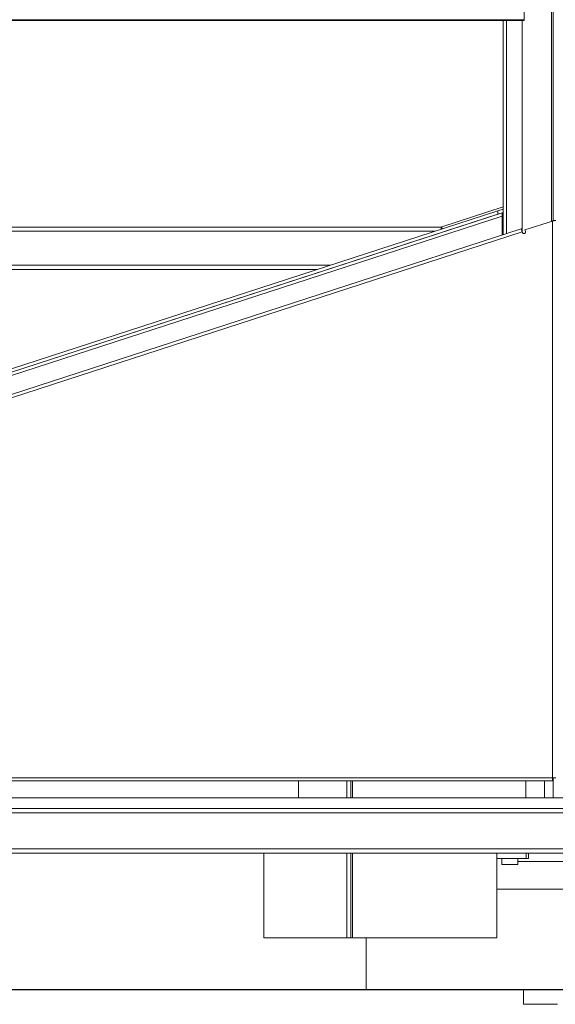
# Model space of a CAD drawing. Extents: x 0 to 59450, y 0 to 42050.
# Tile 208 of 256: x 34602 to 35107, y 29930 to 30858. Entities that reach past the tile are written whole.
import ezdxf

# ---------------------------------------------------------------- set-up
doc = ezdxf.new("R2010")
doc.units = 0
doc.header["$LTSCALE"] = 20
doc.header["$MEASUREMENT"] = 0
doc.layers.get('0').update_dxf_attribs({"linetype": 'CONTINUOUS'})
doc.layers.get('Defpoints').update_dxf_attribs({"linetype": 'CONTINUOUS'})
doc.dimstyles.new('DXF001', dxfattribs={"dimtxt": 3.1, "dimasz": 2, "dimexe": 2, "dimexo": 0.8, "dimgap": 0.09, "dimtad": 1, "dimdsep": 46, "dimtxsty": 'STANDARD', "dimcen": 0.09, "dimazin": 2, "dimtfac": 0.645161, "dimtdec": 4, "dimtmove": 0, "dimatfit": 3, "dimfxl": 1, "dimtvp": 0.66129, "dimtolj": 1, "dimtzin": 0, "dimarcsym": 0})

# ---------------------------------------------------------------- blocks, each defined once
blk = doc.blocks.new('_OPEN')
at = {"color": 0, "linetype": 'ByBlock', "lineweight": -2}
for p, q in [((-1, 0.166667), (0, 0)), ((0, 0), (-1, -0.166667)), ((0, 0), (-1, 0))]:
    blk.add_line(p, q, dxfattribs=at)
blk = doc.blocks.new('*D34')
at = {"color": 0, "linetype": 'Continuous', "lineweight": -2}
for p, q in [((37703.91, 31923.5), (32998.91, 31923.5)), ((33000.91, 29945.5), (33000.91, 31921.5)), ((35949.44, 29943.5), (32998.91, 29943.5))]:
    blk.add_line(p, q, dxfattribs=at)
at = {"layer": 'Defpoints', "color": 0, "linetype": 'Continuous'}
for p in [(33000.91, 31923.5), (37704.71, 31923.5), (35950.24, 29943.5)]:
    blk.add_point(p, dxfattribs=at)
at = {"color": 0, "linetype": 'Continuous', "lineweight": -2, "xscale": 2, "yscale": 2, "zscale": 2}
for p, rotation in [((33000.91, 31923.5), 90), ((33000.91, 29943.5), 270)]:
    blk.add_blockref('_OPEN', p, dxfattribs=dict(at, rotation=rotation))
at = {"color": 0, "linetype": 'Continuous', "lineweight": 13, "insert": (32960.82, 31107.4), "char_height": 80, "attachment_point": 5, "rotation": 90}
blk.add_mtext('\\A1;\\A1;1980', dxfattribs=at)

msp = doc.modelspace()

# ---------------------------------------------------------------- linework, layer by layer
at = {"color": 3, "linetype": 'Continuous', "lineweight": 13}
for p, q in [((35103.24, 31629.297), (35103.24, 30667.89)), ((35104.74, 30668.435), (35104.74, 31630.796)), ((35077.432, 30857.316), (35077.432, 31487.266)), ((34278.341, 30857.316), (35077.43, 30857.316)), ((34279.122, 30857.939), (35076.81, 30857.939)), ((35057.74, 30857.316), (35057.74, 30655.171)), ((35060.74, 30857.316), (35060.74, 30656.145)), ((35075.74, 30657.741), (35075.74, 30857.316)), ((35076.81, 30857.939), (35076.813, 30857.936)), ((35076.81, 30857.939), (35077.432, 30857.316)), ((35076.813, 30857.936), (35076.815, 30857.934)), ((35076.815, 30857.934), (35076.817, 30857.931)), ((35076.817, 30857.931), (35076.82, 30857.929)), ((35076.82, 30857.929), (35076.822, 30857.926)), ((35076.822, 30857.926), (35076.825, 30857.924)), ((35076.825, 30857.924), (35076.827, 30857.922)), ((35076.827, 30857.922), (35076.83, 30857.919)), ((35076.83, 30857.919), (35076.832, 30857.917)), ((35076.832, 30857.917), (35076.834, 30857.914)), ((35076.834, 30857.914), (35076.837, 30857.912)), ((35076.837, 30857.912), (35076.839, 30857.909)), ((35076.839, 30857.909), (35076.842, 30857.907)), ((35076.842, 30857.907), (35076.844, 30857.905)), ((35076.844, 30857.905), (35076.847, 30857.902)), ((35076.847, 30857.902), (35076.849, 30857.9)), ((35076.849, 30857.9), (35076.851, 30857.897)), ((35076.851, 30857.897), (35076.854, 30857.895)), ((35076.854, 30857.895), (35076.856, 30857.892)), ((35076.856, 30857.892), (35076.859, 30857.89)), ((35076.859, 30857.89), (35076.861, 30857.887)), ((35076.861, 30857.887), (35076.864, 30857.885)), ((35076.864, 30857.885), (35076.866, 30857.883)), ((35076.866, 30857.883), (35076.869, 30857.88)), ((35076.869, 30857.88), (35076.871, 30857.878)), ((35076.871, 30857.878), (35076.873, 30857.875)), ((35076.873, 30857.875), (35076.876, 30857.873)), ((35076.876, 30857.873), (35076.878, 30857.87)), ((35076.878, 30857.87), (35076.881, 30857.868)), ((35076.881, 30857.868), (35076.883, 30857.866)), ((35076.883, 30857.866), (35076.885, 30857.863)), ((35076.885, 30857.863), (35076.888, 30857.861)), ((35076.888, 30857.861), (35076.89, 30857.858)), ((35076.89, 30857.858), (35076.893, 30857.856)), ((35076.893, 30857.856), (35076.895, 30857.854)), ((35076.895, 30857.854), (35076.898, 30857.851)), ((35076.898, 30857.851), (35076.9, 30857.849)), ((35076.9, 30857.849), (35076.902, 30857.846)), ((35076.902, 30857.846), (35076.905, 30857.844)), ((35076.905, 30857.844), (35076.907, 30857.841)), ((35076.907, 30857.841), (35076.91, 30857.839)), ((35076.91, 30857.839), (35076.912, 30857.837)), ((35076.912, 30857.837), (35076.914, 30857.834)), ((35076.914, 30857.834), (35076.917, 30857.832)), ((35076.917, 30857.832), (35076.919, 30857.829)), ((35076.919, 30857.829), (35076.922, 30857.827)), ((35076.922, 30857.827), (35076.924, 30857.825)), ((35076.924, 30857.825), (35076.926, 30857.822)), ((35076.926, 30857.822), (35076.929, 30857.82)), ((35076.929, 30857.82), (35076.931, 30857.818)), ((35076.931, 30857.818), (35076.934, 30857.815)), ((35076.934, 30857.815), (35076.936, 30857.813)), ((35076.936, 30857.813), (35076.938, 30857.81)), ((35076.938, 30857.81), (35076.941, 30857.808)), ((35076.941, 30857.808), (35076.943, 30857.806)), ((35076.943, 30857.806), (35076.945, 30857.803)), ((35076.945, 30857.803), (35076.948, 30857.801)), ((35076.948, 30857.801), (35076.95, 30857.798)), ((35076.95, 30857.798), (35076.953, 30857.796)), ((35076.953, 30857.796), (35076.955, 30857.794)), ((35076.955, 30857.794), (35076.957, 30857.791)), ((35076.957, 30857.791), (35076.96, 30857.789)), ((35076.96, 30857.789), (35076.962, 30857.787)), ((35076.962, 30857.787), (35076.964, 30857.784)), ((35076.964, 30857.784), (35076.967, 30857.782)), ((35076.967, 30857.782), (35076.969, 30857.78)), ((35076.969, 30857.78), (35076.972, 30857.777)), ((35076.972, 30857.777), (35076.974, 30857.775)), ((35076.974, 30857.775), (35076.976, 30857.772)), ((35076.976, 30857.772), (35076.979, 30857.77)), ((35076.979, 30857.77), (35076.981, 30857.768)), ((35076.981, 30857.768), (35076.983, 30857.765)), ((35076.983, 30857.765), (35076.986, 30857.763)), ((35076.986, 30857.763), (35076.988, 30857.761)), ((35076.988, 30857.761), (35076.99, 30857.758)), ((35076.99, 30857.758), (35076.993, 30857.756)), ((35076.993, 30857.756), (35076.995, 30857.754)), ((35076.995, 30857.754), (35076.997, 30857.751)), ((35076.997, 30857.751), (35077, 30857.749)), ((35077, 30857.749), (35077.002, 30857.747)), ((35077.002, 30857.747), (35077.004, 30857.744)), ((35077.004, 30857.744), (35077.007, 30857.742)), ((35077.007, 30857.742), (35077.009, 30857.74)), ((35077.009, 30857.74), (35077.011, 30857.737)), ((35077.011, 30857.737), (35077.014, 30857.735)), ((35077.014, 30857.735), (35077.016, 30857.733)), ((35077.016, 30857.733), (35077.018, 30857.731)), ((35077.018, 30857.731), (35077.02, 30857.728)), ((35077.02, 30857.728), (35077.023, 30857.726)), ((35077.023, 30857.726), (35077.025, 30857.724)), ((35077.025, 30857.724), (35077.027, 30857.721)), ((35077.027, 30857.721), (35077.03, 30857.719)), ((35077.03, 30857.719), (35077.032, 30857.717)), ((35077.032, 30857.717), (35077.034, 30857.714)), ((35077.034, 30857.714), (35077.036, 30857.712)), ((35077.036, 30857.712), (35077.039, 30857.71)), ((35077.039, 30857.71), (35077.041, 30857.708)), ((35077.041, 30857.708), (35077.043, 30857.705)), ((35077.043, 30857.705), (35077.046, 30857.703)), ((35077.046, 30857.703), (35077.048, 30857.701)), ((35077.048, 30857.701), (35077.05, 30857.699)), ((35077.05, 30857.699), (35077.052, 30857.696)), ((35077.052, 30857.696), (35077.055, 30857.694)), ((35077.055, 30857.694), (35077.057, 30857.692)), ((35077.057, 30857.692), (35077.059, 30857.69)), ((35077.059, 30857.69), (35077.061, 30857.687)), ((35077.061, 30857.687), (35077.064, 30857.685)), ((35077.064, 30857.685), (35077.066, 30857.683)), ((35077.066, 30857.683), (35077.068, 30857.681)), ((35077.068, 30857.681), (35077.07, 30857.678)), ((35077.07, 30857.678), (35077.072, 30857.676)), ((35077.072, 30857.676), (35077.075, 30857.674)), ((35077.075, 30857.674), (35077.077, 30857.672)), ((35077.077, 30857.672), (35077.079, 30857.67)), ((35077.079, 30857.67), (35077.081, 30857.667)), ((35077.081, 30857.667), (35077.084, 30857.665)), ((35077.084, 30857.665), (35077.086, 30857.663)), ((35077.086, 30857.663), (35077.088, 30857.661)), ((35077.088, 30857.661), (35077.09, 30857.659)), ((35077.09, 30857.659), (35077.092, 30857.656)), ((35077.092, 30857.656), (35077.094, 30857.654)), ((35077.094, 30857.654), (35077.097, 30857.652)), ((35077.097, 30857.652), (35077.099, 30857.65)), ((35077.099, 30857.65), (35077.101, 30857.648)), ((35077.101, 30857.648), (35077.103, 30857.646)), ((35077.103, 30857.646), (35077.105, 30857.643)), ((35077.105, 30857.643), (35077.107, 30857.641)), ((35077.107, 30857.641), (35077.11, 30857.639)), ((35077.11, 30857.639), (35077.112, 30857.637)), ((35077.112, 30857.637), (35077.114, 30857.635)), ((35077.114, 30857.635), (35077.116, 30857.633)), ((35077.116, 30857.633), (35077.118, 30857.631)), ((35077.118, 30857.631), (35077.12, 30857.628)), ((35077.12, 30857.628), (35077.122, 30857.626)), ((35077.122, 30857.626), (35077.124, 30857.624)), ((35077.124, 30857.624), (35077.127, 30857.622)), ((35077.127, 30857.622), (35077.129, 30857.62)), ((35077.129, 30857.62), (35077.131, 30857.618)), ((35077.131, 30857.618), (35077.133, 30857.616)), ((35077.133, 30857.616), (35077.135, 30857.614)), ((35077.135, 30857.614), (35077.137, 30857.612)), ((35077.137, 30857.612), (35077.139, 30857.61)), ((35077.139, 30857.61), (35077.141, 30857.607)), ((35077.141, 30857.607), (35077.143, 30857.605)), ((35077.143, 30857.605), (35077.145, 30857.603)), ((35077.145, 30857.603), (35077.147, 30857.601)), ((35077.147, 30857.601), (35077.149, 30857.599)), ((35077.149, 30857.599), (35077.152, 30857.597)), ((35077.152, 30857.597), (35077.154, 30857.595)), ((35077.154, 30857.595), (35077.156, 30857.593)), ((35077.156, 30857.593), (35077.158, 30857.591)), ((35077.158, 30857.591), (35077.16, 30857.589)), ((35077.16, 30857.589), (35077.162, 30857.587)), ((35077.162, 30857.587), (35077.164, 30857.585)), ((35077.164, 30857.585), (35077.166, 30857.583)), ((35077.166, 30857.583), (35077.168, 30857.581)), ((35077.168, 30857.581), (35077.17, 30857.579)), ((35077.17, 30857.579), (35077.172, 30857.577)), ((35077.172, 30857.577), (35077.174, 30857.575)), ((35077.174, 30857.575), (35077.176, 30857.573)), ((35077.176, 30857.573), (35077.178, 30857.571)), ((35077.178, 30857.571), (35077.18, 30857.569)), ((35077.18, 30857.569), (35077.182, 30857.567)), ((35077.182, 30857.567), (35077.184, 30857.565)), ((35077.184, 30857.565), (35077.186, 30857.563)), ((35077.186, 30857.563), (35077.188, 30857.561)), ((35077.188, 30857.561), (35077.19, 30857.559)), ((35077.19, 30857.559), (35077.192, 30857.557)), ((35077.192, 30857.557), (35077.194, 30857.555)), ((35077.194, 30857.555), (35077.195, 30857.553)), ((35077.195, 30857.553), (35077.197, 30857.551)), ((35077.197, 30857.551), (35077.199, 30857.549)), ((35077.199, 30857.549), (35077.201, 30857.547)), ((35077.201, 30857.547), (35077.203, 30857.546)), ((35077.203, 30857.546), (35077.205, 30857.544)), ((35077.205, 30857.544), (35077.207, 30857.542)), ((35077.207, 30857.542), (35077.209, 30857.54)), ((35077.209, 30857.54), (35077.211, 30857.538)), ((35077.211, 30857.538), (35077.213, 30857.536)), ((35077.213, 30857.536), (35077.214, 30857.534)), ((35077.214, 30857.534), (35077.216, 30857.532)), ((35077.216, 30857.532), (35077.218, 30857.531)), ((35077.218, 30857.531), (35077.22, 30857.529)), ((35077.22, 30857.529), (35077.222, 30857.527)), ((35077.222, 30857.527), (35077.224, 30857.525)), ((35077.224, 30857.525), (35077.225, 30857.523)), ((35077.225, 30857.523), (35077.227, 30857.521)), ((35077.227, 30857.521), (35077.229, 30857.52)), ((35077.229, 30857.52), (35077.231, 30857.518)), ((35077.231, 30857.518), (35077.233, 30857.516)), ((35077.233, 30857.516), (35077.234, 30857.514)), ((35077.234, 30857.514), (35077.236, 30857.512)), ((35077.236, 30857.512), (35077.238, 30857.511)), ((35077.238, 30857.511), (35077.24, 30857.509)), ((35077.24, 30857.509), (35077.242, 30857.507)), ((35077.242, 30857.507), (35077.243, 30857.505)), ((35077.243, 30857.505), (35077.245, 30857.504)), ((35077.245, 30857.504), (35077.247, 30857.502)), ((35077.247, 30857.502), (35077.249, 30857.5)), ((35077.249, 30857.5), (35077.25, 30857.498)), ((35077.25, 30857.498), (35077.252, 30857.497)), ((35077.252, 30857.497), (35077.254, 30857.495)), ((35077.254, 30857.495), (35077.255, 30857.493)), ((35077.255, 30857.493), (35077.257, 30857.492)), ((35077.257, 30857.492), (35077.259, 30857.49)), ((35077.259, 30857.49), (35077.261, 30857.488)), ((35077.261, 30857.488), (35077.262, 30857.486)), ((35077.262, 30857.486), (35077.264, 30857.485)), ((35077.264, 30857.485), (35077.266, 30857.483)), ((35077.266, 30857.483), (35077.267, 30857.481)), ((35077.267, 30857.481), (35077.269, 30857.48)), ((35077.269, 30857.48), (35077.271, 30857.478)), ((35077.271, 30857.478), (35077.272, 30857.476)), ((35077.272, 30857.476), (35077.274, 30857.475)), ((35077.274, 30857.475), (35077.275, 30857.473)), ((35077.275, 30857.473), (35077.277, 30857.472)), ((35077.277, 30857.472), (35077.279, 30857.47)), ((35077.279, 30857.47), (35077.28, 30857.468)), ((35077.28, 30857.468), (35077.282, 30857.467)), ((35077.282, 30857.467), (35077.284, 30857.465)), ((35077.284, 30857.465), (35077.285, 30857.464)), ((35077.285, 30857.464), (35077.287, 30857.462)), ((35077.287, 30857.462), (35077.288, 30857.46)), ((35077.288, 30857.46), (35077.29, 30857.459)), ((35077.29, 30857.459), (35077.291, 30857.457)), ((35077.291, 30857.457), (35077.293, 30857.456)), ((35077.293, 30857.456), (35077.295, 30857.454)), ((35077.295, 30857.454), (35077.296, 30857.453)), ((35077.296, 30857.453), (35077.298, 30857.451)), ((35077.298, 30857.451), (35077.299, 30857.449)), ((35077.299, 30857.449), (35077.301, 30857.448)), ((35077.301, 30857.448), (35077.302, 30857.446)), ((35077.302, 30857.446), (35077.304, 30857.445)), ((35077.304, 30857.445), (35077.305, 30857.443)), ((35077.305, 30857.443), (35077.307, 30857.442)), ((35077.307, 30857.442), (35077.308, 30857.44)), ((35077.308, 30857.44), (35077.31, 30857.439)), ((35077.31, 30857.439), (35077.311, 30857.437)), ((35077.311, 30857.437), (35077.313, 30857.436)), ((35077.313, 30857.436), (35077.314, 30857.434)), ((35077.314, 30857.434), (35077.316, 30857.433)), ((35077.316, 30857.433), (35077.317, 30857.431)), ((35077.317, 30857.431), (35077.319, 30857.43)), ((35077.319, 30857.43), (35077.32, 30857.429)), ((35077.32, 30857.429), (35077.322, 30857.427)), ((35077.322, 30857.427), (35077.323, 30857.426)), ((35077.323, 30857.426), (35077.324, 30857.424)), ((35077.324, 30857.424), (35077.326, 30857.423)), ((35077.326, 30857.423), (35077.327, 30857.421)), ((35077.327, 30857.421), (35077.329, 30857.42)), ((35077.329, 30857.42), (35077.33, 30857.419)), ((35077.33, 30857.419), (35077.331, 30857.417)), ((35077.331, 30857.417), (35077.333, 30857.416)), ((35077.333, 30857.416), (35077.334, 30857.415)), ((35077.334, 30857.415), (35077.336, 30857.413)), ((35077.336, 30857.413), (35077.337, 30857.412)), ((35077.337, 30857.412), (35077.338, 30857.41)), ((35077.338, 30857.41), (35077.34, 30857.409)), ((35077.34, 30857.409), (35077.341, 30857.408)), ((35077.341, 30857.408), (35077.342, 30857.406)), ((35077.342, 30857.406), (35077.344, 30857.405)), ((35077.344, 30857.405), (35077.345, 30857.404)), ((35077.345, 30857.404), (35077.346, 30857.402)), ((35077.346, 30857.402), (35077.348, 30857.401)), ((35077.348, 30857.401), (35077.349, 30857.4)), ((35077.349, 30857.4), (35077.35, 30857.399)), ((35077.35, 30857.399), (35077.351, 30857.397)), ((35077.351, 30857.397), (35077.353, 30857.396)), ((35077.353, 30857.396), (35077.354, 30857.395)), ((35077.354, 30857.395), (35077.355, 30857.394)), ((35077.355, 30857.394), (35077.356, 30857.392)), ((35077.356, 30857.392), (35077.358, 30857.391)), ((35077.358, 30857.391), (35077.359, 30857.39)), ((35077.359, 30857.39), (35077.36, 30857.389)), ((35077.36, 30857.389), (35077.361, 30857.387)), ((35077.361, 30857.387), (35077.363, 30857.386)), ((35077.363, 30857.386), (35077.364, 30857.385)), ((35077.364, 30857.385), (35077.365, 30857.384)), ((35077.365, 30857.384), (35077.366, 30857.383)), ((35077.366, 30857.383), (35077.367, 30857.381)), ((35077.367, 30857.381), (35077.368, 30857.38)), ((35077.368, 30857.38), (35077.37, 30857.379)), ((35077.37, 30857.379), (35077.371, 30857.378)), ((35077.371, 30857.378), (35077.372, 30857.377)), ((35077.372, 30857.377), (35077.373, 30857.376)), ((35077.373, 30857.376), (35077.374, 30857.375)), ((35077.374, 30857.375), (35077.375, 30857.374)), ((35077.375, 30857.374), (35077.376, 30857.372)), ((35077.376, 30857.372), (35077.377, 30857.371)), ((35077.377, 30857.371), (35077.378, 30857.37)), ((35077.378, 30857.37), (35077.379, 30857.369)), ((35077.379, 30857.369), (35077.381, 30857.368)), ((35077.381, 30857.368), (35077.382, 30857.367)), ((35077.382, 30857.367), (35077.383, 30857.366)), ((35077.383, 30857.366), (35077.384, 30857.365)), ((35077.384, 30857.365), (35077.385, 30857.364)), ((35077.385, 30857.364), (35077.386, 30857.363)), ((35077.386, 30857.363), (35077.387, 30857.362)), ((35077.387, 30857.362), (35077.388, 30857.361)), ((35077.388, 30857.361), (35077.389, 30857.36)), ((35077.389, 30857.36), (35077.39, 30857.359)), ((35077.39, 30857.359), (35077.39, 30857.358)), ((35077.39, 30857.358), (35077.391, 30857.357)), ((35077.391, 30857.357), (35077.392, 30857.356)), ((35077.392, 30857.356), (35077.393, 30857.355)), ((35077.393, 30857.355), (35077.394, 30857.354)), ((35077.394, 30857.354), (35077.395, 30857.354)), ((35077.395, 30857.354), (35077.396, 30857.353)), ((35077.396, 30857.353), (35077.397, 30857.352)), ((35077.397, 30857.352), (35077.398, 30857.351)), ((35077.398, 30857.351), (35077.399, 30857.35)), ((35077.399, 30857.35), (35077.399, 30857.349)), ((35077.399, 30857.349), (35077.4, 30857.348)), ((35077.4, 30857.348), (35077.401, 30857.348)), ((35077.401, 30857.348), (35077.402, 30857.347)), ((35077.402, 30857.347), (35077.403, 30857.346)), ((35077.403, 30857.346), (35077.404, 30857.345)), ((35077.404, 30857.345), (35077.404, 30857.344)), ((35077.404, 30857.344), (35077.405, 30857.344)), ((35077.405, 30857.344), (35077.406, 30857.343)), ((35077.406, 30857.343), (35077.407, 30857.342)), ((35077.407, 30857.342), (35077.407, 30857.341)), ((35077.407, 30857.341), (35077.408, 30857.341)), ((35077.408, 30857.341), (35077.409, 30857.34)), ((34551.889, 30514.993), (35052.74, 30677.73)), ((35057.74, 30681.457), (34999.89, 30662.66)), ((35052.74, 30677.73), (35057.74, 30679.354)), ((35052.74, 30677.73), (35052.74, 30674.68)), ((35056.789, 30675.891), (34551.809, 30511.813)), ((34552.284, 30508.813), (35056.789, 30672.736)), ((34552.786, 30512.235), (35052.74, 30674.68)), ((35052.74, 30674.68), (35057.74, 30676.305)), ((35056.789, 30672.736), (35056.789, 30675.891)), ((35056.789, 30672.736), (35056.789, 30654.862)), ((35104.318, 30668.248), (35104.312, 30668.246)), ((35104.324, 30668.251), (35104.318, 30668.248)), ((35104.33, 30668.253), (35104.324, 30668.251)), ((35104.336, 30668.256), (35104.33, 30668.253)), ((35104.342, 30668.259), (35104.336, 30668.256)), ((35104.348, 30668.261), (35104.342, 30668.259)), ((35104.353, 30668.264), (35104.348, 30668.261)), ((35104.359, 30668.266), (35104.353, 30668.264)), ((35104.365, 30668.269), (35104.359, 30668.266)), ((35104.371, 30668.271), (35104.365, 30668.269)), ((35104.377, 30668.274), (35104.371, 30668.271)), ((35104.383, 30668.277), (35104.377, 30668.274)), ((35104.389, 30668.279), (35104.383, 30668.277)), ((35104.395, 30668.282), (35104.389, 30668.279)), ((35104.402, 30668.25), (35104.392, 30668.247)), ((35104.401, 30668.284), (35104.395, 30668.282)), ((35104.407, 30668.287), (35104.401, 30668.284)), ((35104.413, 30668.252), (35104.402, 30668.25)), ((35104.413, 30668.289), (35104.407, 30668.287)), ((35104.419, 30668.292), (35104.413, 30668.289)), ((35104.424, 30668.254), (35104.413, 30668.252)), ((35104.425, 30668.295), (35104.419, 30668.292)), ((35104.435, 30668.257), (35104.424, 30668.254)), ((35104.431, 30668.297), (35104.425, 30668.295)), ((35104.436, 30668.3), (35104.431, 30668.297)), ((35104.445, 30668.259), (35104.435, 30668.257)), ((35104.442, 30668.302), (35104.436, 30668.3)), ((35104.448, 30668.305), (35104.442, 30668.302)), ((35104.456, 30668.261), (35104.445, 30668.259)), ((35104.454, 30668.308), (35104.448, 30668.305)), ((35104.46, 30668.31), (35104.454, 30668.308)), ((35104.467, 30668.264), (35104.456, 30668.261)), ((35104.466, 30668.313), (35104.46, 30668.31)), ((35104.472, 30668.315), (35104.466, 30668.313)), ((35104.478, 30668.266), (35104.467, 30668.264)), ((35104.478, 30668.318), (35104.472, 30668.315)), ((35104.484, 30668.32), (35104.478, 30668.318)), ((35104.488, 30668.268), (35104.478, 30668.266)), ((35104.49, 30668.323), (35104.484, 30668.32)), ((35104.499, 30668.271), (35104.488, 30668.268)), ((35104.495, 30668.326), (35104.49, 30668.323)), ((35104.501, 30668.328), (35104.495, 30668.326)), ((35104.51, 30668.273), (35104.499, 30668.271)), ((35104.507, 30668.331), (35104.501, 30668.328)), ((35104.513, 30668.333), (35104.507, 30668.331)), ((35104.521, 30668.275), (35104.51, 30668.273)), ((35104.519, 30668.336), (35104.513, 30668.333)), ((35104.525, 30668.338), (35104.519, 30668.336)), ((35104.531, 30668.278), (35104.521, 30668.275)), ((35104.531, 30668.341), (35104.525, 30668.338)), ((35104.536, 30668.344), (35104.531, 30668.341)), ((35104.542, 30668.28), (35104.531, 30668.278)), ((35104.542, 30668.346), (35104.536, 30668.344)), ((35104.548, 30668.349), (35104.542, 30668.346)), ((35104.553, 30668.282), (35104.542, 30668.28)), ((35104.554, 30668.351), (35104.548, 30668.349)), ((35104.563, 30668.285), (35104.553, 30668.282)), ((35104.56, 30668.354), (35104.554, 30668.351)), ((35104.565, 30668.356), (35104.56, 30668.354)), ((35104.574, 30668.287), (35104.563, 30668.285)), ((35104.571, 30668.359), (35104.565, 30668.356)), ((35104.577, 30668.362), (35104.571, 30668.359)), ((35104.585, 30668.289), (35104.574, 30668.287)), ((35104.583, 30668.364), (35104.577, 30668.362)), ((35104.588, 30668.367), (35104.583, 30668.364)), ((35104.595, 30668.292), (35104.585, 30668.289)), ((35104.594, 30668.369), (35104.588, 30668.367)), ((35104.6, 30668.372), (35104.594, 30668.369)), ((35104.606, 30668.294), (35104.595, 30668.292)), ((35104.606, 30668.374), (35104.6, 30668.372)), ((35104.611, 30668.377), (35104.606, 30668.374)), ((35104.617, 30668.296), (35104.606, 30668.294)), ((35104.617, 30668.379), (35104.611, 30668.377)), ((35104.623, 30668.382), (35104.617, 30668.379)), ((35104.627, 30668.299), (35104.617, 30668.296)), ((35104.628, 30668.385), (35104.623, 30668.382)), ((35104.638, 30668.301), (35104.627, 30668.299)), ((35104.634, 30668.387), (35104.628, 30668.385)), ((35104.64, 30668.39), (35104.634, 30668.387)), ((35104.649, 30668.303), (35104.638, 30668.301)), ((35104.646, 30668.392), (35104.64, 30668.39)), ((35104.651, 30668.395), (35104.646, 30668.392)), ((35104.659, 30668.306), (35104.649, 30668.303)), ((35104.657, 30668.397), (35104.651, 30668.395)), ((35104.663, 30668.4), (35104.657, 30668.397)), ((35104.67, 30668.308), (35104.659, 30668.306)), ((35104.668, 30668.402), (35104.663, 30668.4)), ((35104.674, 30668.405), (35104.668, 30668.402)), ((35104.68, 30668.31), (35104.67, 30668.308)), ((35104.679, 30668.407), (35104.674, 30668.405)), ((35104.685, 30668.41), (35104.679, 30668.407)), ((35104.691, 30668.313), (35104.68, 30668.31)), ((35104.691, 30668.413), (35104.685, 30668.41)), ((35104.696, 30668.415), (35104.691, 30668.413)), ((35104.701, 30668.315), (35104.691, 30668.313)), ((35104.702, 30668.418), (35104.696, 30668.415)), ((35104.712, 30668.317), (35104.701, 30668.315)), ((35104.708, 30668.42), (35104.702, 30668.418)), ((35104.713, 30668.423), (35104.708, 30668.42)), ((35104.723, 30668.319), (35104.712, 30668.317)), ((35104.719, 30668.425), (35104.713, 30668.423)), ((35104.724, 30668.428), (35104.719, 30668.425)), ((35104.733, 30668.322), (35104.723, 30668.319)), ((35104.73, 30668.43), (35104.724, 30668.428)), ((35104.735, 30668.433), (35104.73, 30668.43)), ((35104.744, 30668.324), (35104.733, 30668.322)), ((35104.741, 30668.435), (35104.735, 30668.433)), ((35104.747, 30668.438), (35104.741, 30668.435)), ((35104.754, 30668.326), (35104.744, 30668.324)), ((35104.752, 30668.441), (35104.747, 30668.438)), ((35104.758, 30668.443), (35104.752, 30668.441)), ((35104.765, 30668.329), (35104.754, 30668.326)), ((35104.763, 30668.446), (35104.758, 30668.443)), ((35104.769, 30668.448), (35104.763, 30668.446)), ((35104.775, 30668.331), (35104.765, 30668.329)), ((35104.774, 30668.451), (35104.769, 30668.448)), ((35104.78, 30668.453), (35104.774, 30668.451)), ((35104.786, 30668.333), (35104.775, 30668.331)), ((35104.785, 30668.456), (35104.78, 30668.453)), ((35104.791, 30668.458), (35104.785, 30668.456)), ((35104.796, 30668.336), (35104.786, 30668.333)), ((35104.796, 30668.461), (35104.791, 30668.458)), ((35104.802, 30668.463), (35104.796, 30668.461)), ((35104.807, 30668.338), (35104.796, 30668.336)), ((35104.807, 30668.466), (35104.802, 30668.463)), ((35104.813, 30668.469), (35104.807, 30668.466)), ((35104.817, 30668.34), (35104.807, 30668.338)), ((35104.818, 30668.471), (35104.813, 30668.469)), ((35104.828, 30668.343), (35104.817, 30668.34)), ((35104.823, 30668.474), (35104.818, 30668.471)), ((35104.829, 30668.476), (35104.823, 30668.474)), ((35104.838, 30668.345), (35104.828, 30668.343)), ((35104.834, 30668.479), (35104.829, 30668.476)), ((35104.84, 30668.481), (35104.834, 30668.479)), ((35104.848, 30668.347), (35104.838, 30668.345)), ((35104.845, 30668.484), (35104.84, 30668.481)), ((35104.85, 30668.486), (35104.845, 30668.484)), ((35104.859, 30668.349), (35104.848, 30668.347)), ((35104.856, 30668.489), (35104.85, 30668.486)), ((35104.861, 30668.491), (35104.856, 30668.489)), ((35104.869, 30668.352), (35104.859, 30668.349)), ((35104.867, 30668.494), (35104.861, 30668.491)), ((35104.872, 30668.497), (35104.867, 30668.494)), ((35104.88, 30668.354), (35104.869, 30668.352)), ((35104.877, 30668.499), (35104.872, 30668.497)), ((35104.883, 30668.502), (35104.877, 30668.499)), ((35104.89, 30668.356), (35104.88, 30668.354)), ((35104.888, 30668.504), (35104.883, 30668.502)), ((35104.893, 30668.507), (35104.888, 30668.504)), ((35104.901, 30668.359), (35104.89, 30668.356)), ((35104.899, 30668.509), (35104.893, 30668.507)), ((35104.904, 30668.512), (35104.899, 30668.509)), ((35104.911, 30668.361), (35104.901, 30668.359)), ((35104.909, 30668.514), (35104.904, 30668.512)), ((35104.915, 30668.517), (35104.909, 30668.514)), ((35104.921, 30668.363), (35104.911, 30668.361)), ((35104.92, 30668.52), (35104.915, 30668.517)), ((35104.925, 30668.522), (35104.92, 30668.52)), ((35104.932, 30668.366), (35104.921, 30668.363)), ((35104.93, 30668.525), (35104.925, 30668.522)), ((35104.936, 30668.527), (35104.93, 30668.525)), ((35104.942, 30668.368), (35104.932, 30668.366)), ((35104.941, 30668.53), (35104.936, 30668.527)), ((35104.946, 30668.532), (35104.941, 30668.53)), ((35104.952, 30668.37), (35104.942, 30668.368)), ((35104.951, 30668.535), (35104.946, 30668.532)), ((35104.957, 30668.538), (35104.951, 30668.535)), ((35104.963, 30668.372), (35104.952, 30668.37)), ((35104.962, 30668.54), (35104.957, 30668.538)), ((35104.967, 30668.543), (35104.962, 30668.54)), ((35104.973, 30668.375), (35104.963, 30668.372)), ((35104.972, 30668.545), (35104.967, 30668.543)), ((35104.978, 30668.548), (35104.972, 30668.545)), ((35104.983, 30668.377), (35104.973, 30668.375)), ((35104.983, 30668.55), (35104.978, 30668.548)), ((35104.988, 30668.553), (35104.983, 30668.55)), ((35104.994, 30668.379), (35104.983, 30668.377)), ((35104.993, 30668.556), (35104.988, 30668.553)), ((35104.998, 30668.558), (35104.993, 30668.556)), ((35105.004, 30668.382), (35104.994, 30668.379)), ((35105.003, 30668.561), (35104.998, 30668.558)), ((35105.009, 30668.563), (35105.003, 30668.561)), ((35105.014, 30668.384), (35105.004, 30668.382)), ((35105.014, 30668.566), (35105.009, 30668.563)), ((35105.019, 30668.569), (35105.014, 30668.566)), ((35105.025, 30668.386), (35105.014, 30668.384)), ((35105.024, 30668.571), (35105.019, 30668.569)), ((35105.029, 30668.574), (35105.024, 30668.571)), ((35105.035, 30668.389), (35105.025, 30668.386)), ((35105.034, 30668.576), (35105.029, 30668.574)), ((35105.039, 30668.579), (35105.034, 30668.576)), ((35105.045, 30668.391), (35105.035, 30668.389)), ((35105.044, 30668.581), (35105.039, 30668.579)), ((35105.049, 30668.584), (35105.044, 30668.581)), ((35105.056, 30668.393), (35105.045, 30668.391)), ((35105.054, 30668.587), (35105.049, 30668.584)), ((35105.059, 30668.589), (35105.054, 30668.587)), ((35105.066, 30668.396), (35105.056, 30668.393)), ((35105.064, 30668.592), (35105.059, 30668.589)), ((35105.069, 30668.594), (35105.064, 30668.592)), ((35105.076, 30668.398), (35105.066, 30668.396)), ((35105.074, 30668.597), (35105.069, 30668.594)), ((35105.079, 30668.599), (35105.074, 30668.597)), ((35105.086, 30668.4), (35105.076, 30668.398)), ((35105.084, 30668.602), (35105.079, 30668.599)), ((35105.089, 30668.605), (35105.084, 30668.602)), ((35105.097, 30668.402), (35105.086, 30668.4)), ((35105.094, 30668.607), (35105.089, 30668.605)), ((35105.098, 30668.61), (35105.094, 30668.607)), ((35105.107, 30668.405), (35105.097, 30668.402)), ((35105.103, 30668.612), (35105.098, 30668.61)), ((35105.108, 30668.615), (35105.103, 30668.612)), ((35105.117, 30668.407), (35105.107, 30668.405)), ((35105.127, 30668.409), (35105.117, 30668.407)), ((35105.137, 30668.412), (35105.127, 30668.409)), ((35105.148, 30668.414), (35105.137, 30668.412)), ((35105.158, 30668.416), (35105.148, 30668.414)), ((35105.168, 30668.419), (35105.158, 30668.416)), ((35105.178, 30668.421), (35105.168, 30668.419)), ((35105.188, 30668.423), (35105.178, 30668.421)), ((35105.198, 30668.426), (35105.188, 30668.423)), ((35105.209, 30668.428), (35105.198, 30668.426)), ((35105.219, 30668.43), (35105.209, 30668.428)), ((35105.229, 30668.432), (35105.219, 30668.43)), ((35105.225, 30668.679), (35105.221, 30668.676)), ((35105.23, 30668.682), (35105.225, 30668.679)), ((35105.239, 30668.435), (35105.229, 30668.432)), ((35105.234, 30668.684), (35105.23, 30668.682)), ((35105.239, 30668.687), (35105.234, 30668.684)), ((35105.243, 30668.689), (35105.239, 30668.687)), ((35105.249, 30668.437), (35105.239, 30668.435)), ((35105.248, 30668.692), (35105.243, 30668.689)), ((35105.252, 30668.695), (35105.248, 30668.692)), ((35105.259, 30668.439), (35105.249, 30668.437)), ((35105.257, 30668.697), (35105.252, 30668.695)), ((35105.261, 30668.7), (35105.257, 30668.697)), ((35105.269, 30668.442), (35105.259, 30668.439)), ((35105.266, 30668.703), (35105.261, 30668.7)), ((35105.265, 30668.702), (35106.286, 30668.699)), ((35105.279, 30668.444), (35105.269, 30668.442)), ((35105.289, 30668.446), (35105.279, 30668.444)), ((35105.299, 30668.449), (35105.289, 30668.446)), ((35105.309, 30668.451), (35105.299, 30668.449)), ((35106.362, 30668.724), (35105.301, 30668.724)), ((35105.301, 30668.724), (35105.301, 30668.703)), ((35105.319, 30668.453), (35105.309, 30668.451)), ((35105.329, 30668.456), (35105.319, 30668.453)), ((35105.339, 30668.458), (35105.329, 30668.456)), ((35105.349, 30668.46), (35105.339, 30668.458)), ((35105.359, 30668.463), (35105.349, 30668.46)), ((35105.369, 30668.465), (35105.359, 30668.463)), ((35105.379, 30668.467), (35105.369, 30668.465)), ((35105.389, 30668.47), (35105.379, 30668.467)), ((35105.399, 30668.472), (35105.389, 30668.47)), ((35105.409, 30668.474), (35105.399, 30668.472)), ((35105.419, 30668.477), (35105.409, 30668.474)), ((35105.429, 30668.479), (35105.419, 30668.477)), ((35105.439, 30668.481), (35105.429, 30668.479)), ((35105.449, 30668.484), (35105.439, 30668.481)), ((35105.459, 30668.486), (35105.449, 30668.484)), ((35105.469, 30668.488), (35105.459, 30668.486)), ((35105.479, 30668.491), (35105.469, 30668.488)), ((35105.488, 30668.493), (35105.479, 30668.491)), ((35105.498, 30668.495), (35105.488, 30668.493)), ((35105.508, 30668.498), (35105.498, 30668.495)), ((35105.518, 30668.5), (35105.508, 30668.498)), ((35105.527, 30668.502), (35105.518, 30668.5)), ((35105.537, 30668.505), (35105.527, 30668.502)), ((35105.547, 30668.507), (35105.537, 30668.505)), ((35105.556, 30668.509), (35105.547, 30668.507)), ((35105.566, 30668.512), (35105.556, 30668.509)), ((35105.576, 30668.514), (35105.566, 30668.512)), ((35105.585, 30668.516), (35105.576, 30668.514)), ((35105.595, 30668.518), (35105.585, 30668.516)), ((35105.604, 30668.521), (35105.595, 30668.518)), ((35105.614, 30668.523), (35105.604, 30668.521)), ((35105.623, 30668.525), (35105.614, 30668.523)), ((35105.633, 30668.528), (35105.623, 30668.525)), ((35105.642, 30668.53), (35105.633, 30668.528)), ((35105.652, 30668.532), (35105.642, 30668.53)), ((35105.661, 30668.535), (35105.652, 30668.532)), ((35105.671, 30668.537), (35105.661, 30668.535)), ((35105.68, 30668.539), (35105.671, 30668.537)), ((35105.689, 30668.542), (35105.68, 30668.539)), ((35105.699, 30668.544), (35105.689, 30668.542)), ((35105.708, 30668.546), (35105.699, 30668.544)), ((35105.717, 30668.549), (35105.708, 30668.546)), ((35105.727, 30668.551), (35105.717, 30668.549)), ((35105.736, 30668.553), (35105.727, 30668.551)), ((35105.745, 30668.555), (35105.736, 30668.553)), ((35105.754, 30668.558), (35105.745, 30668.555)), ((35105.764, 30668.56), (35105.754, 30668.558)), ((35105.773, 30668.562), (35105.764, 30668.56)), ((35105.782, 30668.565), (35105.773, 30668.562)), ((35105.791, 30668.567), (35105.782, 30668.565)), ((35105.8, 30668.569), (35105.791, 30668.567)), ((35105.809, 30668.572), (35105.8, 30668.569)), ((35105.818, 30668.574), (35105.809, 30668.572)), ((35105.827, 30668.576), (35105.818, 30668.574)), ((35105.836, 30668.578), (35105.827, 30668.576)), ((35105.845, 30668.581), (35105.836, 30668.578)), ((35105.854, 30668.583), (35105.845, 30668.581)), ((35105.863, 30668.585), (35105.854, 30668.583)), ((35105.872, 30668.588), (35105.863, 30668.585)), ((35105.881, 30668.59), (35105.872, 30668.588)), ((35105.89, 30668.592), (35105.881, 30668.59)), ((35105.899, 30668.595), (35105.89, 30668.592)), ((35105.908, 30668.597), (35105.899, 30668.595)), ((35105.917, 30668.599), (35105.908, 30668.597)), ((35105.926, 30668.602), (35105.917, 30668.599)), ((35105.934, 30668.604), (35105.926, 30668.602)), ((35105.943, 30668.606), (35105.934, 30668.604)), ((35105.952, 30668.608), (35105.943, 30668.606)), ((35105.961, 30668.611), (35105.952, 30668.608)), ((35105.97, 30668.613), (35105.961, 30668.611)), ((35105.978, 30668.615), (35105.97, 30668.613)), ((35105.987, 30668.618), (35105.978, 30668.615)), ((35105.996, 30668.62), (35105.987, 30668.618)), ((35106.004, 30668.622), (35105.996, 30668.62)), ((35106.013, 30668.625), (35106.004, 30668.622)), ((35106.021, 30668.627), (35106.013, 30668.625)), ((35106.03, 30668.629), (35106.021, 30668.627)), ((35106.039, 30668.631), (35106.03, 30668.629)), ((35106.047, 30668.634), (35106.039, 30668.631)), ((35106.056, 30668.636), (35106.047, 30668.634)), ((35106.064, 30668.638), (35106.056, 30668.636)), ((35106.073, 30668.641), (35106.064, 30668.638)), ((35106.081, 30668.643), (35106.073, 30668.641)), ((35106.089, 30668.645), (35106.081, 30668.643)), ((35106.098, 30668.648), (35106.089, 30668.645)), ((35106.106, 30668.65), (35106.098, 30668.648)), ((35106.115, 30668.652), (35106.106, 30668.65)), ((35106.123, 30668.655), (35106.115, 30668.652)), ((35106.131, 30668.657), (35106.123, 30668.655)), ((35106.14, 30668.659), (35106.131, 30668.657)), ((35106.148, 30668.661), (35106.14, 30668.659)), ((35106.156, 30668.664), (35106.148, 30668.661)), ((35106.164, 30668.666), (35106.156, 30668.664)), ((35106.173, 30668.668), (35106.164, 30668.666)), ((35106.181, 30668.671), (35106.173, 30668.668)), ((35106.189, 30668.673), (35106.181, 30668.671)), ((35106.197, 30668.675), (35106.189, 30668.673)), ((35106.205, 30668.678), (35106.197, 30668.675)), ((35106.213, 30668.68), (35106.205, 30668.678)), ((35106.221, 30668.682), (35106.213, 30668.68)), ((35106.229, 30668.684), (35106.221, 30668.682)), ((35106.237, 30668.687), (35106.229, 30668.684)), ((35106.245, 30668.689), (35106.237, 30668.687)), ((35106.253, 30668.691), (35106.245, 30668.689)), ((35106.261, 30668.693), (35106.253, 30668.691)), ((35106.269, 30668.696), (35106.261, 30668.693)), ((35106.277, 30668.698), (35106.269, 30668.696)), ((35106.285, 30668.7), (35106.277, 30668.698)), ((35106.286, 30668.699), (35106.277, 30668.699)), ((35106.286, 30668.699), (35106.362, 30668.698)), ((35107.24, 30668.724), (35106.362, 30668.724)), ((35106.362, 30668.698), (35106.362, 30668.724)), ((34257.847, 30662.504), (34999.122, 30662.504)), ((35074.777, 30660.706), (34555.254, 30491.903)), ((34999.417, 30660.405), (34999.122, 30662.504)), ((35000.208, 30660.661), (34999.89, 30662.66)), ((35000.208, 30660.661), (35000.206, 30660.66)), ((35075.704, 30657.853), (35074.777, 30660.706)), ((35104.24, 30668.215), (35078.237, 30659.766)), ((35078.237, 30659.766), (35078.7, 30658.339)), ((35104.253, 30668.221), (35104.24, 30668.215)), ((35104.24, 30668.215), (35104.24, 30143.504)), ((35104.271, 30668.228), (35104.264, 30668.225)), ((35104.276, 30668.23), (35104.271, 30668.228)), ((35104.282, 30668.233), (35104.276, 30668.23)), ((35104.288, 30668.236), (35104.282, 30668.233)), ((35104.296, 30668.227), (35104.283, 30668.224)), ((35104.294, 30668.238), (35104.288, 30668.236)), ((35104.3, 30668.241), (35104.294, 30668.238)), ((35104.305, 30668.229), (35104.296, 30668.227)), ((35104.306, 30668.243), (35104.3, 30668.241)), ((35104.316, 30668.231), (35104.305, 30668.229)), ((35104.312, 30668.246), (35104.306, 30668.243)), ((35104.327, 30668.233), (35104.316, 30668.231)), ((35104.338, 30668.236), (35104.327, 30668.233)), ((35104.348, 30668.238), (35104.338, 30668.236)), ((35104.359, 30668.24), (35104.348, 30668.238)), ((35104.37, 30668.243), (35104.359, 30668.24)), ((35104.381, 30668.245), (35104.37, 30668.243)), ((35104.392, 30668.247), (35104.381, 30668.245)), ((34993.567, 30658.504), (34257.381, 30658.504)), ((34555.945, 30488.973), (35075.704, 30657.853)), ((35075.847, 30657.412), (35075.704, 30657.853)), ((34882.773, 30622.504), (34251.566, 30622.504)), ((34895.083, 30626.504), (34252.775, 30626.504)), ((35104.24, 30143.504), (34157.143, 30143.504)), ((35104.24, 30140.504), (34157.143, 30140.504)), ((34864.741, 30124.504), (34864.741, 30140.504)), ((34910.545, 30124.505), (34910.545, 30140.503)), ((34914.17, 30140.503), (34914.17, 30124.505)), ((34915.861, 30124.505), (34915.861, 30140.503)), ((35078.996, 30140.503), (35078.996, 30124.505)), ((35096.586, 30140.504), (35096.586, 30124.504)), ((35104.24, 30140.504), (35104.24, 30143.504)), ((35104.24, 30143.504), (35107.24, 30143.504)), ((35104.741, 30143.504), (35104.741, 30124.504)), ((35773.323, 30124.504), (34242.158, 30124.504)), ((35801.241, 30114.504), (34220.241, 30114.504)), ((34220.241, 30110.504), (35801.241, 30110.504)), ((34220.241, 30076.504), (35801.241, 30076.504)), ((34220.241, 30072.504), (35801.241, 30072.504)), ((34832.361, 30072.504), (34832.361, 29992.504)), ((34910.545, 29992.504), (34910.545, 30072.504)), ((34914.17, 30072.504), (34914.17, 29992.504)), ((34915.861, 29992.504), (34915.861, 30072.504)), ((35051.807, 30072.504), (35051.807, 29992.504)), ((35051.808, 30067.504), (35079.278, 30067.504)), ((35056.399, 30061.804), (35056.399, 30067.504)), ((35071.353, 30061.804), (35071.353, 30067.504)), ((35079.278, 30067.504), (35079.278, 30072.504)), ((35081.697, 30067.504), (35079.278, 30067.504)), ((35081.697, 30072.504), (35081.697, 30067.504)), ((35059.571, 30061.804), (35056.399, 30061.804)), ((35067.048, 30061.804), (35059.571, 30061.804)), ((35067.048, 30061.804), (35071.353, 30061.804)), ((35385.241, 30064.504), (35071.352, 30064.504)), ((35950.241, 30038.504), (35051.808, 30038.504)), ((34910.545, 29992.504), (34832.361, 29992.504)), ((34914.17, 29992.504), (34910.545, 29992.504)), ((34914.17, 29992.504), (34915.861, 29992.504)), ((35051.807, 29992.504), (34915.861, 29992.504)), ((34928.741, 29992.503), (34928.741, 29943.504)), ((35950.241, 29943.504), (34928.741, 29943.504)), ((35076.967, 29943.504), (35076.967, 29930.004)), ((35076.967, 29930.004), (35087.943, 29930.004)), ((35108.716, 29930.004), (35087.943, 29930.004))]:
    msp.add_line(p, q, dxfattribs=at)
for centre, radius, start, end in [((35102.923, 30672.718), 4.649, 298.038965, 298.106009), ((35102.939, 30672.683), 4.611, 298.131508, 298.199169), ((35102.965, 30672.647), 4.567, 298.131184, 298.199493), ((35102.989, 30672.613), 4.525, 298.130871, 298.199806), ((35103.022, 30672.578), 4.479, 298.03769, 298.107284), ((35103.038, 30672.545), 4.442, 298.130227, 298.200451), ((35103.062, 30672.431), 4.33, 298.634777, 298.705651), ((35103.094, 30672.479), 4.357, 298.036721, 298.108253), ((35103.111, 30672.364), 4.248, 298.634088, 298.70634), ((35103.124, 30672.351), 4.231, 298.633942, 298.706485), ((35103.123, 30672.364), 4.242, 298.634039, 298.706389), ((35103.13, 30672.377), 4.25, 298.540208, 298.61236), ((35103.117, 30672.398), 4.275, 298.634318, 298.70611), ((35103.113, 30672.335), 4.222, 299.156148, 299.227657), ((35103.107, 30672.438), 4.314, 298.634645, 298.705783), ((35103.103, 30672.376), 4.263, 299.15649, 299.227315), ((35103.095, 30672.401), 4.288, 299.156702, 299.227103), ((35103.089, 30672.423), 4.31, 299.156881, 299.226924), ((35103.071, 30672.45), 4.343, 299.251951, 299.32153), ((35103.072, 30672.475), 4.364, 299.157313, 299.226492), ((35103.052, 30672.505), 4.4, 299.252404, 299.321077), ((35103.043, 30672.533), 4.429, 299.252624, 299.320857), ((35103.021, 30672.482), 4.395, 299.888976, 299.95666), ((35103.019, 30672.597), 4.496, 299.253138, 299.320343), ((35099.951, 30688.85), 21.076, 281.741235, 281.810104), ((35101.89, 30673.875), 6.128, 292.682784, 292.789226), ((35102.638, 30676.051), 7.998, 281.735443, 281.873761), ((35077.274, 30657.876), 1.5, 198, 378)]:
    msp.add_arc(centre, radius, start, end, dxfattribs=at)

# ---------------------------------------------------------------- dimensions: what is measured, and where the dimension line sits
at = {"linetype": 'Continuous', "lineweight": 13}
dim = msp.add_linear_dim(base=(33000.915, 31923.504), p1=(35950.24, 29943.504), p2=(37704.706, 31923.504), angle=90, text='\\A1;1980', dimstyle='DXF001', override={"dimtxt": 80, "dimasz": 2, "dimblk1": 'OPEN', "dimblk2": 'OPEN', "dimsah": 1}, dxfattribs=at)
dim.commit()
dim.dimension.update_dxf_attribs({"geometry": '*D34', "text_midpoint": (33000.915, 31107.404), "dimtype": 160})

doc.saveas('drawing.dxf')
